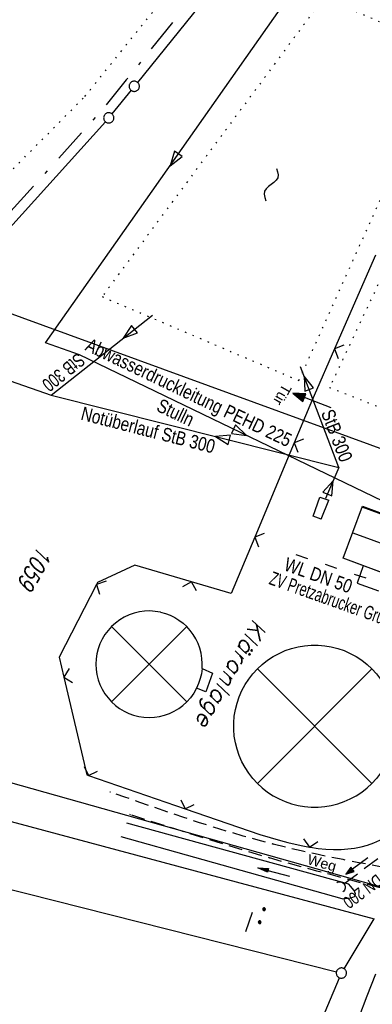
# Model space of a CAD drawing. Extents: x 511324 to 512029, y 473109 to 474055.
# Tile 19 of 29: x 511723 to 511775, y 473775 to 473919. Entities that reach past the tile are written whole.
import ezdxf
from ezdxf.enums import TextEntityAlignment as Align

# ---------------------------------------------------------------- set-up
doc = ezdxf.new("R2010")
doc.units = 0
doc.header["$LTSCALE"] = 10
doc.header["$MEASUREMENT"] = 0
for name, pattern in [('ACAD_ISO03W100', [30, 12, -18]), ('ACAD_ISO14W100', [25.5, 12, -3, 0.5, -3, 0.5, -3, 0.5, -3]), ('AUSGEZOGEN', [0]), ('LT00', [0]), ('LT08', [0.42, 0.2, -0.1, 0.02, -0.1]), ('LT11', [0.3, 0.2, -0.1]), ('PUNKTX2_STR', [0.6, 0.1, -0.5]), ('STRICHLINIE2', [0.375, 0.25, -0.125])]:
    doc.linetypes.add(name, pattern=pattern)
doc.layers.get('0').update_dxf_attribs({"linetype": 'LT00'})
for name, color, linetype in [('--WASSER_GRENZE', 180, 'PUNKTX2_STR'), ('--WASSER_NUTZUNG', 180, 'Continuous'), ('-Halt-Pfeil', 4, 'LT00'), ('-Haltung', 182, 'STRICHLINIE2'), ('-Haltungsbeschriftung', 182, 'LT00'), ('ABWASSERLTG', 24, 'LT00'), ('ABWASSERLTG_FLIEßPF', 26, 'Continuous'), ('ABWASSERLTG_TEXT', 26, 'Continuous'), ('DFK_BEB_SCHR', 254, 'LT00'), ('DFK_BEBAUUNG', 250, 'LT00'), ('DFK_BES-NAME', 255, 'LT00'), ('DFK_FLUR_NR', 250, 'LT00'), ('DFK_GZPKT', 250, 'LT00'), ('DFK_KATASTER', 250, 'LT00'), ('DFK_NUTZUNG', 250, 'LT00'), ('DFK_TOPO-ANL', 252, 'LT00'), ('FELDWEG_TEXT', 1, 'Continuous'), ('GEMEINDEGRENZE', 3, 'LT08'), ('PFEIL', 140, 'AUSGEZOGEN'), ('TELEKOM', 210, 'ACAD_ISO14W100'), ('TOR_TEXT', 11, 'Continuous'), ('V92_AFBR_BAB', 250, 'LT00'), ('V92_FELDWEG', 250, 'LT11'), ('V92_GRABEN', 250, 'LT00'), ('V92_TOR', 10, 'LT00'), ('V92_UK_DURCH', 182, 'LT00'), ('V92_ZAUN', 40, 'LT00'), ('WASSERLTG', 130, 'ACAD_ISO03W100'), ('WASSERLTG_TEXT', 130, 'Continuous')]:
    doc.layers.add(name, color=color, linetype=linetype)
doc.styles.add('Beschrift', font='ARIAL.TTF')
doc.styles.add('Haltungsbeschriftung', font='ARIAL.TTF', dxfattribs={"width": 0.75})
doc.styles.get("Standard").update_dxf_attribs({"font": 'romans.shx'})
doc.styles.add('Versorgungsltg', font='ARIAL.TTF', dxfattribs={"width": 0.8, "height": 2})

# ---------------------------------------------------------------- blocks, each defined once
blk = doc.blocks.new('SYMB7010')
at = {"color": 0, "linetype": 'ByBlock'}
for points in [[(-0.031408, 0.499213), (-0.093728, 0.49134), (-0.15457, 0.475719), (-0.212975, 0.452595), (-0.268021, 0.422333), (-0.31884, 0.385411), (-0.36463, 0.342411), (-0.40467, 0.29401), (-0.438329, 0.240973), (-0.465074, 0.184136), (-0.484486, 0.124395), (-0.496256, 0.062692), (-0.5002, 0)], [(-0.5002, 0), (-0.496256, -0.062692), (-0.484486, -0.124395), (-0.465075, -0.184136), (-0.438329, -0.240973), (-0.404671, -0.29401), (-0.36463, -0.342411), (-0.31884, -0.385411), (-0.268021, -0.422333), (-0.212975, -0.452595), (-0.154571, -0.475719), (-0.093728, -0.49134), (-0.031408, -0.499213), (0.031408, -0.499213)], [(0.5002, 0), (0.496256, 0.062692), (0.484485, 0.124395), (0.465074, 0.184136), (0.438329, 0.240973), (0.40467, 0.29401), (0.36463, 0.342411), (0.31884, 0.385411), (0.268021, 0.422333), (0.212975, 0.452595), (0.15457, 0.475719), (0.093728, 0.49134), (0.031408, 0.499213), (-0.031408, 0.499213)], [(0.031408, -0.499213), (0.093728, -0.491341), (0.15457, -0.475719), (0.212975, -0.452595), (0.268021, -0.422333), (0.31884, -0.385411), (0.36463, -0.342411), (0.404671, -0.294011), (0.438329, -0.240974), (0.465075, -0.184136), (0.484486, -0.124395), (0.496256, -0.062692), (0.500201, 0)]]:
    blk.add_lwpolyline(points, dxfattribs=at)
blk = doc.blocks.new('SYMB0011')
at = {"color": 0, "linetype": 'ByBlock'}
for p, q in [((0.5, 0), (-0.5, 0)), ((0, 0.5), (0, -0.5))]:
    blk.add_line(p, q, dxfattribs=at)
blk = doc.blocks.new('SYMB0070')
at = {"color": 0, "linetype": 'ByBlock'}
for p, q in [((-0.5, 0), (0.2, 0)), ((0.5, 0), (0.2, 0.1)), ((0.2, 0.1), (0.2, 0)), ((0.468, 0), (0.21, 0.086)), ((0.21, 0.086), (0.21, -0.086)), ((0.21, -0.086), (0.468, 0)), ((0.22, -0.072), (0.437, 0)), ((0.23, -0.058), (0.405, 0)), ((0.24, -0.045), (0.374, 0)), ((0.342, 0), (0.25, 0.031)), ((0.25, 0.031), (0.25, -0.031)), ((0.25, -0.031), (0.342, 0)), ((0.26, -0.017), (0.31, 0)), ((0.27, -0.003), (0.279, 0))]:
    blk.add_line(p, q, dxfattribs=at)
for points in [[(0.2, 0), (0.2, -0.1), (0.5, 0)], [(0.437, 0), (0.22, 0.072), (0.22, -0.072)], [(0.405, 0), (0.23, 0.058), (0.23, -0.058)], [(0.374, 0), (0.24, 0.045), (0.24, -0.045)], [(0.31, 0), (0.26, 0.017), (0.26, -0.017)], [(0.279, 0), (0.27, 0.003), (0.27, -0.003)]]:
    blk.add_lwpolyline(points, dxfattribs=at)
blk = doc.blocks.new('SYMB1107')
at = {"color": 0, "linetype": 'ByBlock'}
for points in [[(-0.2, 0), (-0.196157, 0.039018), (-0.184776, 0.076537), (-0.166294, 0.111114), (-0.141421, 0.141421), (-0.111114, 0.166294), (-0.076537, 0.184776), (-0.039018, 0.196157), (0, 0.2)], [(0, 0.2), (0.039018, 0.196157), (0.076537, 0.184776), (0.111114, 0.166294), (0.141421, 0.141421), (0.166294, 0.111114), (0.184776, 0.076537), (0.196157, 0.039018), (0.2, 0)]]:
    blk.add_lwpolyline(points, dxfattribs=at)
blk = doc.blocks.new('SYMB0024')
at = {"color": 0, "linetype": 'ByBlock'}
for p, q in [((-0.5, 0.5), (0, 0)), ((0, 0), (0.5, 0.5))]:
    blk.add_line(p, q, dxfattribs=at)
blk = doc.blocks.new('ABWASSER-FLIEßPF')
at = {"layer": 'ABWASSERLTG_FLIEßPF'}
for p, q in [((0, 0), (-0.211, 0.07)), ((-0.211, 0.07), (-0.211, -0.07)), ((-0.211, -0.07), (0, 0))]:
    blk.add_line(p, q, dxfattribs=at)
blk = doc.blocks.new('SYMB7271')
at = {"color": 0, "linetype": 'ByBlock'}
for p, q in [((-0.215, 0.087919), (-0.215, 0.062081)), ((-0.21, 0.057895), (-0.21, 0.092105)), ((-0.205, 0.094164), (-0.205, 0.055836)), ((-0.2, 0.055204), (-0.2, 0.094796)), ((-0.195, 0.094164), (-0.195, 0.055836)), ((-0.19, 0.057895), (-0.19, 0.092105)), ((-0.185, 0.087919), (-0.185, 0.062081)), ((-0.18, 0.074874), (-0.18, 0.075146)), ((-0.015, 0.087919), (-0.015, 0.062081)), ((-0.01, 0.057895), (-0.01, 0.092105)), ((-0.005, 0.094164), (-0.005, 0.055836)), ((0, 0.055204), (0, 0.094796)), ((0.005, 0.094164), (0.005, 0.055836)), ((0.01, 0.057895), (0.01, 0.092105)), ((0.015, 0.087919), (0.015, 0.062081)), ((0.02, 0.074874), (0.02, 0.075146)), ((-0.1, -0.075), (0.2, -0.075))]:
    blk.add_line(p, q, dxfattribs=at)
for points in [[(-0.18, 0.075), (-0.181981, 0.083678), (-0.18753, 0.090637), (-0.19555, 0.094499), (-0.20445, 0.094499), (-0.21247, 0.090637), (-0.218019, 0.083678), (-0.22, 0.075), (-0.218019, 0.066322), (-0.21247, 0.059363), (-0.20445, 0.055501), (-0.19555, 0.055501), (-0.18753, 0.059363), (-0.181981, 0.066322), (-0.18, 0.075)], [(0.00445, 0.094499), (-0.00445, 0.094499), (-0.01247, 0.090637), (-0.018019, 0.083678), (-0.02, 0.075), (-0.018019, 0.066322), (-0.01247, 0.059363), (-0.00445, 0.055501)], [(-0.00445, 0.055501), (0.00445, 0.055501), (0.01247, 0.059363), (0.018019, 0.066322), (0.02, 0.075)], [(0.02, 0.075), (0.018019, 0.083678), (0.01247, 0.090637), (0.00445, 0.094499)]]:
    blk.add_lwpolyline(points, dxfattribs=at)
blk = doc.blocks.new('SYMB7251')
at = {"color": 0, "linetype": 'ByBlock'}
for points in [[(-0.25, 0), (-0.208333, 0.028889), (-0.166667, 0.051111), (-0.125, 0.06), (-0.083333, 0.051111), (-0.041667, 0.028889), (0, 0)], [(0, 0), (0.041667, -0.028889), (0.083333, -0.051111), (0.125, -0.06), (0.166667, -0.051111), (0.208333, -0.028889), (0.25, 0)]]:
    blk.add_lwpolyline(points, dxfattribs=at)
blk = doc.blocks.new('Pfreil3')
at = {"layer": 'PFEIL'}
blk.add_hatch(color=256, dxfattribs=at).paths.add_polyline_path([(-1.55, 0.27), (-1.55, -0.27), (0, 0)])
for p, q in [((-1.55, 0), (-4.83, 0)), ((-1.55, -0.27), (-1.55, 0.27)), ((-1.55, 0.27), (0, 0)), ((0, 0), (-1.55, -0.27))]:
    blk.add_line(p, q, dxfattribs=at)

msp = doc.modelspace()

# ---------------------------------------------------------------- linework, layer by layer
at = {"layer": '--WASSER_GRENZE', "ltscale": 0.2}
for p, q in [((511732.58, 473908.15), (511787.12, 473976.05)), ((511671.34, 473846.41), (511732.58, 473908.15))]:
    msp.add_line(p, q, dxfattribs=at)
msp.add_lwpolyline([(511767.62, 473922.64), (511735.09, 473878.8), (511763.97, 473866.49), (511785.69, 473914.75)], close=True, dxfattribs=at)
msp.add_lwpolyline([(511811.34, 473880.95), (511781.16, 473892.45), (511768.46, 473865.49), (511799.33, 473853.26), (511801.24, 473853.96), (511811.33, 473880.93)], dxfattribs=at)
at = {"layer": '-Haltung'}
msp.add_line((511775.54, 473796.39), (511770.56, 473792.66), dxfattribs=at)
at = {"layer": 'ABWASSERLTG'}
msp.add_line((511769.82, 473853.77), (511764.2, 473868.48), dxfattribs=at)
at = {"layer": 'ABWASSERLTG', "flags": 128}
for points in [[(511782.65, 473843.82), (511783.26, 473845.45), (511731.76, 473870.26), (511726.81, 473872.04), (511792.83, 473965.93), (511751.4, 474006.35)], [(511727.61, 473864.34), (511742.49, 473876.1)], [(511699.61, 473874.14), (511727.61, 473864.34), (511769.82, 473853.77), (511767.84, 473849.2)]]:
    msp.add_lwpolyline(points, dxfattribs=at)
at = {"layer": 'DFK_BEB_SCHR'}
for p, q in [((511788.99, 473842.08), (511773.25, 473847.94)), ((511771.85, 473844.19), (511787.59, 473838.34)), ((511786.18, 473834.59), (511770.45, 473840.44))]:
    msp.add_line(p, q, dxfattribs=at)
at = {"layer": 'DFK_BEBAUUNG'}
msp.add_polyline3d([(511786.18, 473834.58, 0), (511770.45, 473840.43, 0), (511773.3, 473848.08, 0), (511789.05, 473842.23, 0), (511786.18, 473834.58, 0)], dxfattribs=at)
at = {"layer": 'DFK_KATASTER'}
for p, q in [((511790.57, 473972.52), (511740.28, 473910.21)), ((511739.34, 473909.05), (511736.54, 473905.58)), ((511735.57, 473904.44), (511713.51, 473880.01)), ((511798.92, 473848.15), (511713.71, 473879.19)), ((511662.86, 473824.13), (511776.84, 473792.05)), ((511657.96, 473818.96), (511774.99, 473787.59)), ((511649.57, 473810.06), (511769.46, 473779.81)), ((511770.58, 473780.27), (511774.99, 473787.59)), ((511734.36, 473694.8), (511769.9, 473778.94))]:
    msp.add_line(p, q, dxfattribs=at)
at = {"layer": 'DFK_TOPO-ANL'}
for p, q in [((511766.03, 473846.62), (511767.02, 473849.41)), ((511767.02, 473849.41), (511768.33, 473848.94)), ((511767.2, 473846.17), (511768.33, 473848.94)), ((511767.2, 473846.17), (511766.03, 473846.62)), ((511736.47, 473830.43), (511747.51, 473819.39)), ((511736.47, 473819.39), (511747.51, 473830.43)), ((511749.76, 473824.27), (511751.3, 473823.6)), ((511757.87, 473807.43), (511774.67, 473824.23)), ((511757.87, 473824.23), (511774.67, 473807.43)), ((511751.3, 473823.6), (511750.33, 473820.88)), ((511750.33, 473820.88), (511748.94, 473821.38))]:
    msp.add_line(p, q, dxfattribs=at)
for points in [[(511743.66, 473832.53, 0), (511742.89, 473832.66, 0), (511742.11, 473832.71, 0), (511741.33, 473832.69, 0), (511740.56, 473832.58, 0), (511739.8, 473832.4, 0), (511739.06, 473832.14, 0), (511738.35, 473831.81, 0), (511737.68, 473831.42, 0), (511737.05, 473830.95, 0), (511736.47, 473830.43, 0)], [(511743.66, 473832.53, 0), (511744.38, 473832.34, 0), (511745.07, 473832.08, 0), (511745.74, 473831.76, 0), (511746.37, 473831.37, 0), (511746.96, 473830.93, 0), (511747.51, 473830.43, 0)], [(511736.47, 473830.43, 0), (511735.96, 473829.86, 0), (511735.5, 473829.25, 0), (511735.1, 473828.59, 0), (511734.78, 473827.9, 0), (511734.52, 473827.18, 0), (511734.33, 473826.43, 0), (511734.22, 473825.68, 0), (511734.18, 473824.91, 0), (511734.22, 473824.14, 0), (511734.33, 473823.39, 0), (511734.52, 473822.64, 0), (511734.78, 473821.92, 0), (511735.1, 473821.23, 0), (511735.5, 473820.57, 0), (511735.96, 473819.96, 0), (511736.47, 473819.39, 0)], [(511749.76, 473824.27, 0), (511749.79, 473825.02, 0), (511749.74, 473825.77, 0), (511749.62, 473826.51, 0), (511749.43, 473827.24, 0), (511749.18, 473827.95, 0), (511748.85, 473828.63, 0), (511748.46, 473829.27, 0), (511748.01, 473829.87, 0), (511747.51, 473830.43, 0)], [(511757.87, 473824.23, 0), (511758.59, 473824.89, 0), (511759.37, 473825.5, 0), (511760.19, 473826.03, 0), (511761.05, 473826.5, 0), (511761.95, 473826.9, 0), (511762.88, 473827.22, 0), (511763.83, 473827.46, 0), (511764.8, 473827.62, 0), (511765.78, 473827.7, 0), (511766.76, 473827.7, 0), (511767.74, 473827.62, 0), (511768.71, 473827.46, 0), (511769.66, 473827.22, 0), (511770.59, 473826.9, 0), (511771.49, 473826.5, 0), (511772.35, 473826.03, 0), (511773.17, 473825.5, 0), (511773.95, 473824.89, 0), (511774.67, 473824.23, 0)], [(511749.76, 473824.27, 0), (511749.66, 473823.52, 0), (511749.49, 473822.79, 0), (511749.25, 473822.07, 0), (511748.94, 473821.38, 0)], [(511757.87, 473807.43, 0), (511757.21, 473808.15, 0), (511756.6, 473808.93, 0), (511756.07, 473809.75, 0), (511755.6, 473810.61, 0), (511755.2, 473811.51, 0), (511754.88, 473812.44, 0), (511754.64, 473813.39, 0), (511754.48, 473814.36, 0), (511754.4, 473815.34, 0), (511754.4, 473816.32, 0), (511754.48, 473817.3, 0), (511754.64, 473818.27, 0), (511754.88, 473819.22, 0), (511755.2, 473820.15, 0), (511755.6, 473821.05, 0), (511756.07, 473821.91, 0), (511756.6, 473822.73, 0), (511757.21, 473823.51, 0), (511757.87, 473824.23, 0)], [(511774.67, 473824.23, 0), (511775.34, 473823.51, 0), (511775.94, 473822.73, 0), (511776.47, 473821.91, 0), (511776.94, 473821.05, 0), (511777.34, 473820.15, 0), (511777.66, 473819.22, 0), (511777.9, 473818.27, 0), (511778.06, 473817.3, 0), (511778.14, 473816.32, 0), (511778.14, 473815.34, 0), (511778.06, 473814.36, 0), (511777.9, 473813.39, 0), (511777.66, 473812.44, 0), (511777.34, 473811.51, 0), (511776.94, 473810.61, 0), (511776.47, 473809.75, 0), (511775.94, 473808.93, 0), (511775.33, 473808.15, 0), (511774.67, 473807.43, 0)], [(511748.94, 473821.38, 0), (511748.53, 473820.67, 0), (511748.06, 473820, 0), (511747.51, 473819.39, 0)], [(511736.47, 473819.39, 0), (511737.04, 473818.88, 0), (511737.65, 473818.42, 0), (511738.31, 473818.02, 0), (511739, 473817.7, 0), (511739.72, 473817.44, 0), (511740.47, 473817.25, 0), (511741.22, 473817.14, 0), (511741.99, 473817.1, 0), (511742.76, 473817.14, 0), (511743.51, 473817.25, 0), (511744.26, 473817.44, 0), (511744.98, 473817.7, 0), (511745.67, 473818.02, 0), (511746.33, 473818.42, 0), (511746.94, 473818.87, 0), (511747.51, 473819.39, 0)], [(511757.87, 473807.43, 0), (511758.59, 473806.77, 0), (511759.37, 473806.16, 0), (511760.19, 473805.62, 0), (511761.05, 473805.16, 0), (511761.95, 473804.76, 0), (511762.88, 473804.44, 0), (511763.83, 473804.2, 0), (511764.8, 473804.04, 0), (511765.78, 473803.96, 0), (511766.76, 473803.96, 0), (511767.74, 473804.04, 0), (511768.71, 473804.2, 0), (511769.66, 473804.44, 0), (511770.59, 473804.76, 0), (511771.49, 473805.16, 0), (511772.35, 473805.62, 0), (511773.17, 473806.16, 0), (511773.95, 473806.77, 0), (511774.67, 473807.43, 0)]]:
    msp.add_polyline3d(points, dxfattribs=at)
at = {"layer": 'GEMEINDEGRENZE', "ltscale": 2.5, "flags": 128}
msp.add_lwpolyline([(511828.04, 474027.56), (511811.06, 474002.19), (511789.86, 473974.02), (511738.64, 473910.57), (511734.93, 473905.97), (511711.9, 473880.46), (511676.78, 473841.54), (511661.06, 473825.37), (511656.15, 473820.18), (511647.79, 473811.31), (511634.12, 473798.74)], dxfattribs=at)
at = {"layer": 'TELEKOM', "ltscale": 0.05, "flags": 128}
msp.add_lwpolyline([(511773.36, 473839.35), (511772.51, 473836.8), (511776.23, 473835.46), (511779.64, 473834.42), (511785.74, 473832.57), (511787.89, 473832.05), (511789.87, 473831.96), (511791.56, 473832.14), (511792.77, 473833.39), (511795.49, 473837.16), (511797.18, 473839.29), (511799.88, 473844.54), (511801.39, 473848.45), (511803.89, 473855.02), (511806.3, 473861.3), (511809.38, 473869.33), (511812.73, 473878.43), (511814.6, 473883.12), (511816.22, 473887.81), (511818.32, 473893.47), (511820.3, 473898.89), (511822.02, 473903.84), (511824.37, 473910.2), (511827.51, 473919.09), (511829.75, 473926.44), (511832.47, 473934.71), (511835.39, 473942.94), (511836.33, 473945.64), (511837.06, 473947.36), (511837.85, 473948.71), (511838.47, 473949.39), (511839.57, 473950.69), (511840.56, 473951.63), (511843.74, 473952.31), (511848.96, 473953.51), (511855.42, 473952.67), (511860.97, 473951.11), (511878.55, 473945.95), (511890.36, 473942.51), (511899.6, 473939.8), (511900.56, 473939.58), (511905.41, 473939.84), (511912.19, 473940.15), (511912.97, 473942.6), (511919.7, 473948.64), (511926.11, 473954.61), (511927.27, 473959.28), (511929.31, 473966.45), (511930.33, 473969.78)], dxfattribs=at)
at = {"layer": 'V92_AFBR_BAB'}
msp.add_lwpolyline([(511772.74, 473773.05), (511773.99, 473776.3), (511775.23, 473779.54)], dxfattribs=at)
at = {"layer": 'V92_FELDWEG', "flags": 128}
for points in [[(511776.66, 473795.07), (511774.59, 473795.46), (511772.52, 473795.86), (511770.46, 473796.26), (511768.39, 473796.67), (511766.33, 473797.1), (511764.28, 473797.55), (511762.23, 473798.03), (511760.19, 473798.53), (511757.98, 473799.11), (511755.79, 473799.72), (511753.6, 473800.36), (511751.43, 473801.03), (511749.25, 473801.72), (511747.09, 473802.43), (511744.92, 473803.16), (511742.76, 473803.91), (511740.61, 473804.66), (511738.45, 473805.42), (511736.3, 473806.19)], [(511775.9, 473792.12), (511773.57, 473792.73), (511771.25, 473793.34), (511768.93, 473793.96), (511766.61, 473794.58), (511764.29, 473795.21), (511761.97, 473795.85), (511759.66, 473796.51), (511757.09, 473797.26), (511754.52, 473798.03), (511751.96, 473798.81), (511749.41, 473799.6), (511746.85, 473800.41), (511744.3, 473801.22), (511741.75, 473802.03), (511739.2, 473802.85)]]:
    msp.add_lwpolyline(points, dxfattribs=at)
at = {"layer": 'V92_GRABEN'}
for p, q in [((511771.28, 473792.66), (511738.71, 473801.61)), ((511770.3, 473790.51), (511737.89, 473799.6))]:
    msp.add_line(p, q, dxfattribs=at)
msp.add_lwpolyline([(511770.3, 473790.51), (511770.74, 473790.55), (511771.17, 473790.6), (511771.55, 473790.66), (511771.87, 473790.76), (511772.11, 473790.88), (511772.23, 473791.05), (511772.24, 473791.25), (511772.16, 473791.49), (511772.01, 473791.76), (511771.8, 473792.05), (511771.55, 473792.35), (511771.28, 473792.66)], dxfattribs=at)
at = {"layer": 'V92_ZAUN'}
for p, q in [((511775.2, 473884.86), (511769.17, 473871.13)), ((511763.26, 473857.35), (511757.47, 473843.51)), ((511733.09, 473808.59), (511747.27, 473803.71)), ((511747.27, 473803.71), (511758.24, 473799.93))]:
    msp.add_line(p, q, dxfattribs=at)
for points in [[(511769.17, 473871.13), (511766.19, 473864.32), (511765.56, 473862.85), (511763.26, 473857.35)], [(511757.47, 473843.51), (511754.02, 473835.26), (511748.21, 473836.97)], [(511748.21, 473836.97), (511739.9, 473839.41), (511734.42, 473836.88), (511734.28, 473836.61)], [(511734.28, 473836.61), (511728.78, 473825.94), (511729.47, 473823.02)], [(511729.47, 473823.02), (511732.84, 473808.68), (511733.09, 473808.59)], [(511765.5, 473798.09), (511765.66, 473798.07), (511766.78, 473797.91), (511767.91, 473797.8), (511769.04, 473797.75), (511770.18, 473797.76), (511771.15, 473797.83), (511772.12, 473797.95), (511773.07, 473798.13), (511774.01, 473798.38), (511774.93, 473798.72), (511775.82, 473799.13), (511776.5, 473799.53), (511777.16, 473799.98), (511777.78, 473800.48), (511778.36, 473801.03), (511778.88, 473801.62), (511779.17, 473802.01)], [(511758.24, 473799.93), (511761.24, 473799.08), (511762.33, 473798.78), (511763.43, 473798.51), (511764.54, 473798.27), (511765.5, 473798.09)]]:
    msp.add_lwpolyline(points, dxfattribs=at)
at = {"layer": 'WASSERLTG', "ltscale": 0.015, "flags": 128}
msp.add_lwpolyline([(511931.98, 473968.85), (511930.98, 473965.39), (511929.85, 473961.33), (511929.08, 473958.51), (511928.32, 473955.68), (511927.59, 473952.84), (511926.88, 473950.01), (511926.19, 473947.16), (511925.53, 473944.32), (511924.89, 473941.46), (511924.36, 473939.01), (511921.12, 473938.15), (511901.38, 473939.93, -0.067087), (511850.48, 473953.66), (511842.98, 473954.72), (511841.86, 473954.63), (511841, 473953.94), (511824.79, 473908.34), (511810.03, 473869.85), (511794.12, 473830.66), (511786.73, 473833.19), (511762.35, 473841.34)], format="xyb", dxfattribs=at)

# ---------------------------------------------------------------- block references
at = {"layer": '--WASSER_NUTZUNG', "xscale": 10.00000000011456, "yscale": 9.999999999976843, "zscale": 10, "rotation": 251.2882999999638}
msp.add_blockref('SYMB7251', (511759.89, 473895.23), dxfattribs=at)
at = {"layer": '-Halt-Pfeil', "xscale": 4.000000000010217, "yscale": 4, "zscale": 4, "rotation": 216.8435425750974}
msp.add_blockref('SYMB0070', (511772.45, 473795.33), dxfattribs=at)
at = {"layer": 'ABWASSERLTG_FLIEßPF', "zscale": 10}
for p, xscale, yscale, rotation in [((511745.06, 473897.99), 10, 10, 234.8862552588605), ((511738.2, 473872.71), 10.00000000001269, 10.0000000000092, 218.33308856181), ((511764.71, 473867.14), 10, 10, 110.9189662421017), ((511751.71, 473858.3), 10, 10, 165.9462887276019), ((511756.26, 473858.46), 10, 10, 334.2750164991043), ((511768.97, 473851.8), 10, 10, 66.5902007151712)]:
    msp.add_blockref('ABWASSER-FLIEßPF', p, dxfattribs=dict(at, xscale=xscale, yscale=yscale, rotation=rotation))
at = {"layer": 'DFK_GZPKT', "xscale": 1.499999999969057, "yscale": 1.5, "zscale": 1.5, "rotation": 251.2881100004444}
for p in [(511739.81, 473909.63), (511736.07, 473905), (511770.19, 473779.63)]:
    msp.add_blockref('SYMB7010', p, dxfattribs=at)
at = {"layer": 'DFK_NUTZUNG', "xscale": 9.999999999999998, "yscale": 10, "zscale": 10, "rotation": 251.28826}
msp.add_blockref('SYMB7271', (511757.49, 473787.33), dxfattribs=at)
at = {"layer": 'PFEIL', "linetype": 'Continuous', "lineweight": 0, "rotation": 165.3638000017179}
msp.add_blockref('Pfreil3', (511757.92, 473795.07), dxfattribs=at)
at = {"layer": 'V92_FELDWEG', "xscale": 0.09999999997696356, "yscale": 0.09999999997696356, "zscale": 0.1, "rotation": 240.5376025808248}
for p in [(511736.3, 473806.19), (511739.2, 473802.85), (511760.19, 473798.53), (511759.66, 473796.51)]:
    msp.add_blockref('SYMB0011', p, dxfattribs=at)
at = {"layer": 'V92_TOR', "xscale": 5.999999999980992, "yscale": 5.999999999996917, "zscale": 6, "rotation": 159.1079559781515}
msp.add_blockref('SYMB0070', (511765.88, 473863.56), dxfattribs=at)
at = {"layer": 'V92_UK_DURCH', "xscale": 3.999999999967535, "yscale": 4.000000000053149, "zscale": 4, "rotation": 304.7907119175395}
msp.add_blockref('SYMB1107', (511769.96, 473792.21), dxfattribs=at)
at = {"layer": 'V92_ZAUN', "yscale": 2.100000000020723, "zscale": 2.1}
for p, xscale, rotation in [((511769.17, 473871.13), 2.100000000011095, 246.2930825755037), ((511763.26, 473857.35), 2.099999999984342, 247.3095425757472), ((511757.47, 473843.51), 2.099999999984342, 247.3095425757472), ((511734.28, 473836.61), 2.100000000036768, 242.720312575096), ((511748.21, 473836.97), 2.099999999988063, 163.611112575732), ((511729.47, 473823.02), 2.100000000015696, 283.2274225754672), ((511733.09, 473808.59), 2.099999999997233, 340.999152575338), ((511747.27, 473803.71), 2.099999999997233, 340.999152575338), ((511765.5, 473798.09), 2.100000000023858, 349.810812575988)]:
    msp.add_blockref('SYMB0024', p, dxfattribs=dict(at, xscale=xscale, rotation=rotation))

# ---------------------------------------------------------------- texts
at = {"layer": '-Haltungsbeschriftung', "style": 'Haltungsbeschriftung', "width": 0.75}
msp.add_text('BR DN 200', height=1.8, rotation=216.8435, dxfattribs=at).set_placement((511777.87, 473796.12))
at = {"layer": 'ABWASSERLTG_TEXT', "style": 'Versorgungsltg'}
for s, rotation, width, p in [('Abwasserdruckleitung PEHD 225', 334.3416, 0.8, (511747.37, 473863.85)), ('StB 300', 218.7251, 0.7, (511728.82, 473868.46)), ('Stulln', 334.4533, 0.8, (511745.44, 473860.91)), ('Notüberlauf StB 300', 345.6692, 0.8, (511741.6, 473858.28)), ('StB 300', 291.2095, 0.8, (511768.6, 473858.07))]:
    msp.add_text(s, height=2, rotation=rotation, dxfattribs=dict(at, width=width)).set_placement(p, align=Align.CENTER)
at = {"layer": 'DFK_BES-NAME', "oblique": 13.754}
msp.add_text('Kläranlage', height=2.5, rotation=240.5376, dxfattribs=at).set_placement((511757.33, 473831.71))
at = {"layer": 'DFK_FLUR_NR', "oblique": 13.754, "width": 0.75}
msp.add_text('1059', height=2.5, rotation=240.5376, dxfattribs=at).set_placement((511725.8, 473842.43))
at = {"layer": 'FELDWEG_TEXT', "style": 'Beschrift'}
msp.add_text('Weg', height=1.5, rotation=344.5802, dxfattribs=at).set_placement((511765.06, 473795.64))
at = {"layer": 'TOR_TEXT', "style": 'Beschrift'}
msp.add_text('Tür', height=1.5, rotation=240.5376, dxfattribs=at).set_placement((511761.64, 473866.13))
at = {"layer": 'WASSERLTG_TEXT', "style": 'Versorgungsltg'}
for s, width, p in [('WL DN 50', 0.8, (511766.48, 473837)), ('WL DN 50', 0.8, (511766.48, 473837)), ('ZV Pretzabrucker Gruppe', 0.65, (511769.19, 473833.21))]:
    msp.add_text(s, height=2, rotation=340.3799, dxfattribs=dict(at, width=width)).set_placement(p, align=Align.CENTER)

doc.saveas('drawing.dxf')
